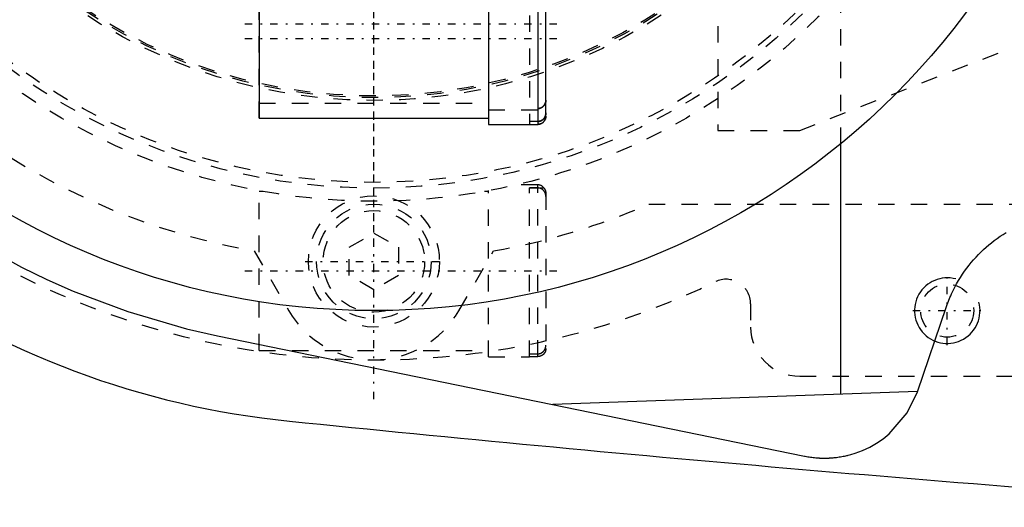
# Model space of a CAD drawing. Extents: x -502 to 139, y -105 to 105.
# Tile 2 of 13: x -472 to -412, y -57 to -27. Entities that reach past the tile are written whole.
import ezdxf

# ---------------------------------------------------------------- set-up
doc = ezdxf.new("R2010")
doc.units = 0
doc.linetypes.add('CENTER', pattern=[1.5, 0.45, -0.5, 0.05, -0.5])
doc.linetypes.add('DASHED', pattern=[2, 1, -1])
for name, color, linetype in [('AM_0', 7, 'CONTINUOUS'), ('AM_10', 7, 'CONTINUOUS'), ('AM_3', 7, 'DASHED'), ('AM_7', 7, 'CENTER')]:
    doc.layers.add(name, color=color, linetype=linetype)

msp = doc.modelspace()

# ---------------------------------------------------------------- linework, layer by layer
at = {"layer": 'AM_0', "color": 7, "linetype": 'CONTINUOUS'}
for p, q in [((-440, -23.165), (-440, -33.635)), ((-439.5, -33.133), (-439.5, -23.667)), ((-457, -24.156), (-457, -33.25)), ((-443, -24.156), (-443, -33.65)), ((-457, -33.25), (-443, -33.25)), ((-443, -33.65), (-440.5, -33.65)), ((-440.5, -33.635), (-440, -33.635)), ((-440.5, -33.65), (-440.5, -33.635)), ((-421.5, -50.068), (-421.5, -34.825)), ((-416.824, -49.946), (-415.041, -44.743)), ((-459.538, -46.532), (-423.705, -53.878)), ((-416.817, -49.925), (-439.073, -50.728))]:
    msp.add_line(p, q, dxfattribs=at)
for points in [[(-497, -6.874, 0), (-496.782, -8.227, 0), (-496.216, -10.971, 0), (-495.468, -13.744, 0), (-495.025, -15.134, 0), (-494.533, -16.524, 0), (-493.406, -19.291, 0), (-492.084, -22.027, 0), (-490.565, -24.714, 0), (-488.847, -27.334, 0), (-486.933, -29.869, 0), (-485.903, -31.1, 0), (-484.824, -32.304, 0), (-482.523, -34.619, 0), (-480.036, -36.798, 0), (-477.367, -38.824, 0), (-474.525, -40.679, 0), (-471.518, -42.347, 0), (-469.955, -43.105, 0), (-468.355, -43.81, 0), (-465.02, -45.063, 0), (-461.427, -46.105, 0), (-459.538, -46.532, 0)], [(-440, -33.635, 0), (-439.997, -33.635, 0), (-439.99, -33.635, 0), (-439.983, -33.634, 0), (-439.979, -33.634, 0), (-439.975, -33.634, 0), (-439.968, -33.634, 0), (-439.961, -33.633, 0), (-439.954, -33.633, 0), (-439.946, -33.632, 0), (-439.939, -33.631, 0), (-439.935, -33.631, 0), (-439.932, -33.63, 0), (-439.924, -33.629, 0), (-439.917, -33.628, 0), (-439.91, -33.626, 0), (-439.902, -33.625, 0), (-439.895, -33.624, 0), (-439.891, -33.623, 0), (-439.888, -33.622, 0), (-439.88, -33.62, 0), (-439.873, -33.618, 0), (-439.87, -33.617, 0), (-439.866, -33.616, 0), (-439.859, -33.614, 0), (-439.852, -33.612, 0), (-439.848, -33.611, 0), (-439.845, -33.61, 0), (-439.838, -33.608, 0), (-439.831, -33.605, 0), (-439.825, -33.603, 0), (-439.818, -33.6, 0), (-439.812, -33.598, 0), (-439.808, -33.596, 0), (-439.805, -33.595, 0), (-439.799, -33.592, 0), (-439.792, -33.589, 0), (-439.786, -33.586, 0), (-439.779, -33.583, 0), (-439.773, -33.58, 0), (-439.77, -33.578, 0), (-439.767, -33.577, 0), (-439.76, -33.573, 0), (-439.754, -33.57, 0), (-439.747, -33.566, 0), (-439.741, -33.562, 0), (-439.734, -33.558, 0), (-439.731, -33.556, 0), (-439.728, -33.554, 0), (-439.722, -33.55, 0), (-439.716, -33.546, 0), (-439.71, -33.541, 0), (-439.704, -33.537, 0), (-439.698, -33.533, 0), (-439.695, -33.53, 0), (-439.692, -33.528, 0), (-439.686, -33.523, 0), (-439.68, -33.519, 0), (-439.675, -33.514, 0), (-439.669, -33.509, 0), (-439.664, -33.505, 0), (-439.661, -33.502, 0), (-439.659, -33.5, 0), (-439.654, -33.495, 0), (-439.649, -33.49, 0), (-439.646, -33.488, 0), (-439.644, -33.485, 0), (-439.639, -33.48, 0), (-439.634, -33.475, 0), (-439.632, -33.472, 0), (-439.629, -33.47, 0), (-439.624, -33.464, 0), (-439.62, -33.459, 0), (-439.615, -33.453, 0), (-439.61, -33.448, 0), (-439.606, -33.442, 0), (-439.604, -33.439, 0), (-439.601, -33.436, 0), (-439.597, -33.43, 0), (-439.593, -33.424, 0), (-439.588, -33.418, 0), (-439.584, -33.412, 0), (-439.58, -33.405, 0), (-439.578, -33.402, 0), (-439.576, -33.399, 0), (-439.572, -33.393, 0), (-439.568, -33.386, 0), (-439.565, -33.38, 0), (-439.561, -33.373, 0), (-439.558, -33.367, 0), (-439.556, -33.364, 0), (-439.554, -33.36, 0), (-439.551, -33.354, 0), (-439.548, -33.347, 0), (-439.545, -33.341, 0), (-439.542, -33.334, 0), (-439.539, -33.328, 0), (-439.538, -33.325, 0), (-439.537, -33.322, 0), (-439.534, -33.315, 0), (-439.532, -33.309, 0), (-439.529, -33.302, 0), (-439.527, -33.295, 0), (-439.524, -33.288, 0), (-439.523, -33.285, 0), (-439.522, -33.281, 0), (-439.52, -33.274, 0), (-439.518, -33.267, 0), (-439.517, -33.264, 0), (-439.516, -33.26, 0), (-439.514, -33.253, 0), (-439.513, -33.245, 0), (-439.512, -33.242, 0), (-439.511, -33.238, 0), (-439.51, -33.231, 0), (-439.508, -33.223, 0), (-439.507, -33.216, 0), (-439.506, -33.209, 0), (-439.505, -33.201, 0), (-439.504, -33.198, 0), (-439.504, -33.194, 0), (-439.503, -33.187, 0), (-439.502, -33.179, 0), (-439.502, -33.172, 0), (-439.501, -33.165, 0), (-439.501, -33.158, 0), (-439.5, -33.154, 0), (-439.5, -33.151, 0), (-439.5, -33.144, 0), (-439.5, -33.137, 0), (-439.5, -33.133, 0)], [(-415.041, -44.743, 0), (-415.002, -44.633, 0), (-414.92, -44.414, 0), (-414.832, -44.198, 0), (-414.786, -44.091, 0), (-414.739, -43.984, 0), (-414.64, -43.774, 0), (-414.535, -43.567, 0), (-414.426, -43.364, 0), (-414.311, -43.164, 0), (-414.191, -42.969, 0), (-414.13, -42.872, 0), (-414.067, -42.777, 0), (-413.939, -42.591, 0), (-413.807, -42.409, 0), (-413.67, -42.232, 0), (-413.531, -42.059, 0), (-413.388, -41.893, 0), (-413.316, -41.811, 0), (-413.242, -41.731, 0), (-413.094, -41.575, 0), (-412.944, -41.424, 0), (-412.867, -41.35, 0), (-412.789, -41.277, 0), (-412.63, -41.132, 0), (-412.467, -40.991, 0), (-412.384, -40.922, 0), (-412.299, -40.854, 0), (-412.128, -40.721, 0), (-411.952, -40.592, 0), (-411.773, -40.467, 0), (-411.591, -40.346, 0), (-411.404, -40.23, 0)], [(-423.705, -53.878, 0), (-423.666, -53.886, 0), (-423.587, -53.901, 0), (-423.508, -53.915, 0), (-423.468, -53.921, 0), (-423.429, -53.928, 0), (-423.35, -53.94, 0), (-423.27, -53.95, 0), (-423.191, -53.96, 0), (-423.111, -53.969, 0), (-423.031, -53.976, 0), (-422.991, -53.98, 0), (-422.985, -53.98, 0), (-422.971, -53.981, 0), (-422.958, -53.983, 0), (-422.951, -53.983, 0), (-422.945, -53.984, 0), (-422.931, -53.984, 0), (-422.918, -53.985, 0), (-422.905, -53.986, 0), (-422.891, -53.987, 0), (-422.878, -53.988, 0), (-422.871, -53.989, 0), (-422.865, -53.989, 0), (-422.851, -53.99, 0), (-422.838, -53.99, 0), (-422.825, -53.991, 0), (-422.811, -53.992, 0), (-422.798, -53.993, 0), (-422.791, -53.993, 0), (-422.785, -53.993, 0), (-422.771, -53.994, 0), (-422.758, -53.994, 0), (-422.745, -53.995, 0), (-422.731, -53.996, 0), (-422.718, -53.996, 0), (-422.711, -53.996, 0), (-422.705, -53.997, 0), (-422.691, -53.997, 0), (-422.678, -53.997, 0), (-422.664, -53.998, 0), (-422.651, -53.998, 0), (-422.638, -53.998, 0), (-422.631, -53.999, 0), (-422.624, -53.999, 0), (-422.611, -53.999, 0), (-422.598, -53.999, 0), (-422.584, -53.999, 0), (-422.571, -54, 0), (-422.558, -54, 0), (-422.551, -54, 0), (-422.544, -54, 0), (-422.531, -54, 0), (-422.518, -54, 0), (-422.511, -54, 0), (-422.504, -54, 0), (-422.491, -54, 0), (-422.477, -54, 0), (-422.471, -54, 0), (-422.464, -54, 0), (-422.451, -54, 0), (-422.437, -54, 0), (-422.424, -54, 0), (-422.411, -53.999, 0), (-422.397, -53.999, 0), (-422.391, -53.999, 0), (-422.384, -53.999, 0), (-422.371, -53.999, 0), (-422.357, -53.998, 0), (-422.344, -53.998, 0), (-422.331, -53.998, 0), (-422.317, -53.997, 0), (-422.311, -53.997, 0), (-422.304, -53.997, 0), (-422.291, -53.996, 0), (-422.277, -53.996, 0), (-422.27, -53.996, 0), (-422.264, -53.995, 0), (-422.25, -53.995, 0), (-422.237, -53.994, 0), (-422.23, -53.994, 0), (-422.224, -53.994, 0), (-422.21, -53.993, 0), (-422.197, -53.992, 0), (-422.184, -53.992, 0), (-422.17, -53.991, 0), (-422.157, -53.99, 0), (-422.15, -53.99, 0), (-422.144, -53.989, 0), (-422.13, -53.989, 0), (-422.117, -53.988, 0), (-422.104, -53.987, 0), (-422.09, -53.986, 0), (-422.077, -53.985, 0), (-422.07, -53.985, 0), (-422.064, -53.984, 0), (-422.05, -53.983, 0), (-422.037, -53.982, 0), (-422.03, -53.982, 0), (-422.024, -53.981, 0), (-422.01, -53.98, 0), (-421.997, -53.979, 0), (-421.991, -53.978, 0), (-421.984, -53.978, 0), (-421.971, -53.977, 0), (-421.957, -53.975, 0), (-421.911, -53.971, 0), (-421.831, -53.963, 0), (-421.751, -53.953, 0), (-421.672, -53.943, 0), (-421.593, -53.931, 0), (-421.553, -53.925, 0), (-421.514, -53.918, 0), (-421.435, -53.905, 0), (-421.356, -53.89, 0), (-421.277, -53.874, 0), (-421.199, -53.857, 0), (-421.121, -53.839, 0), (-421.082, -53.83, 0), (-421.043, -53.82, 0), (-420.965, -53.8, 0), (-420.888, -53.779, 0), (-420.62, -53.698, 0), (-420.169, -53.529, 0), (-419.734, -53.325, 0), (-419.523, -53.209, 0), (-419.317, -53.086, 0), (-418.92, -52.815, 0), (-418.546, -52.513, 0), (-417.451, -51.242, 0), (-416.824, -49.946, 0)]]:
    msp.add_polyline3d(points, dxfattribs=at)
msp.add_circle((-450, 0), 45, dxfattribs=at)
for centre, radius, start, end in [((-450, 0), 52, 205.33168, 264.3162), ((-252.416, 1937.954), 2000, 264.182111, 265.929074)]:
    msp.add_arc(centre, radius, start, end, dxfattribs=at)
at = {"layer": 'AM_10', "color": 7, "linetype": 'CONTINUOUS'}
msp.add_arc((-415, -45), 2, 75, 15, dxfattribs=at)
at = {"layer": 'AM_3', "color": 6, "linetype": 'DASHED'}
for p, q in [((-421.5, -34.825), (-421.5, 34.825)), ((-424, -34), (-372.559, -13.979)), ((-440.5, -23), (-440.5, -33.635)), ((-457, -33.25), (-457, -24.156)), ((-429, -25.65), (-429, -34)), ((-457, -32.35), (-443, -32.35)), ((-443, -32.75), (-440, -32.75)), ((-440, -33.46), (-440.5, -33.46)), ((-429, -34), (-424, -34)), ((-456.755, -37.725), (-457, -37.725)), ((-457, -47.425), (-457, -37.725)), ((-443, -37.725), (-443.245, -37.725)), ((-443, -47.825), (-443, -37.68)), ((-440, -37.325), (-441.302, -37.325)), ((-440.5, -37.5), (-439.62, -37.5)), ((-440.5, -47.825), (-440.5, -37.5)), ((-440, -37.515), (-440.5, -37.515)), ((-440, -47.81), (-440, -37.325)), ((-439.5, -37.842), (-439.5, -47.308)), ((-433.215, -38.5), (-350.341, -38.5)), ((-451.5, -41.134), (-450, -40.268)), ((-450, -40.268), (-448.5, -41.134)), ((-457.3, -41.361), (-455.194, -45.003)), ((-451.5, -42.866), (-451.5, -41.134)), ((-448.5, -41.134), (-448.5, -42.866)), ((-444.806, -45.003), (-442.7, -41.361)), ((-450, -43.732), (-451.5, -42.866)), ((-448.5, -42.866), (-450, -43.732)), ((-427, -44.587), (-427, -46)), ((-457, -47.425), (-443, -47.425)), ((-443, -47.825), (-440.5, -47.825)), ((-440.5, -47.635), (-440, -47.635)), ((-440, -47.81), (-440.5, -47.81)), ((-424, -49), (-325, -49))]:
    msp.add_line(p, q, dxfattribs=at)
for points in [[(-439.5, -32.164, 0), (-439.5, -32.167, 0), (-439.5, -32.174, 0), (-439.5, -32.182, 0), (-439.5, -32.185, 0), (-439.501, -32.189, 0), (-439.501, -32.196, 0), (-439.501, -32.203, 0), (-439.502, -32.21, 0), (-439.503, -32.218, 0), (-439.504, -32.225, 0), (-439.504, -32.229, 0), (-439.505, -32.233, 0), (-439.506, -32.24, 0), (-439.507, -32.247, 0), (-439.508, -32.255, 0), (-439.509, -32.262, 0), (-439.511, -32.27, 0), (-439.512, -32.273, 0), (-439.513, -32.277, 0), (-439.514, -32.284, 0), (-439.516, -32.292, 0), (-439.517, -32.295, 0), (-439.518, -32.299, 0), (-439.52, -32.306, 0), (-439.522, -32.313, 0), (-439.523, -32.317, 0), (-439.524, -32.32, 0), (-439.526, -32.327, 0), (-439.529, -32.334, 0), (-439.531, -32.341, 0), (-439.534, -32.348, 0), (-439.536, -32.354, 0), (-439.538, -32.357, 0), (-439.539, -32.361, 0), (-439.542, -32.367, 0), (-439.544, -32.373, 0), (-439.547, -32.38, 0), (-439.55, -32.386, 0), (-439.554, -32.393, 0), (-439.555, -32.396, 0), (-439.557, -32.4, 0), (-439.56, -32.406, 0), (-439.564, -32.413, 0), (-439.567, -32.419, 0), (-439.571, -32.426, 0), (-439.575, -32.432, 0), (-439.577, -32.435, 0), (-439.579, -32.438, 0), (-439.583, -32.445, 0), (-439.587, -32.451, 0), (-439.591, -32.457, 0), (-439.596, -32.463, 0), (-439.6, -32.469, 0), (-439.602, -32.473, 0), (-439.605, -32.475, 0), (-439.609, -32.481, 0), (-439.614, -32.487, 0), (-439.619, -32.493, 0), (-439.623, -32.498, 0), (-439.628, -32.504, 0), (-439.631, -32.507, 0), (-439.633, -32.509, 0), (-439.638, -32.515, 0), (-439.643, -32.52, 0), (-439.645, -32.522, 0), (-439.647, -32.525, 0), (-439.652, -32.53, 0), (-439.657, -32.534, 0), (-439.66, -32.537, 0), (-439.663, -32.539, 0), (-439.668, -32.544, 0), (-439.673, -32.549, 0), (-439.679, -32.554, 0), (-439.685, -32.559, 0), (-439.69, -32.563, 0), (-439.693, -32.566, 0), (-439.696, -32.568, 0), (-439.702, -32.572, 0), (-439.708, -32.577, 0), (-439.714, -32.581, 0), (-439.721, -32.586, 0), (-439.727, -32.59, 0), (-439.73, -32.592, 0), (-439.733, -32.594, 0), (-439.739, -32.598, 0), (-439.746, -32.602, 0), (-439.752, -32.606, 0), (-439.759, -32.609, 0), (-439.765, -32.613, 0), (-439.769, -32.615, 0), (-439.772, -32.616, 0), (-439.778, -32.62, 0), (-439.785, -32.623, 0), (-439.791, -32.626, 0), (-439.798, -32.629, 0), (-439.804, -32.632, 0), (-439.807, -32.633, 0), (-439.811, -32.634, 0), (-439.817, -32.637, 0), (-439.824, -32.64, 0), (-439.83, -32.642, 0), (-439.837, -32.645, 0), (-439.844, -32.647, 0), (-439.847, -32.648, 0), (-439.851, -32.649, 0), (-439.858, -32.651, 0), (-439.865, -32.653, 0), (-439.869, -32.654, 0), (-439.872, -32.655, 0), (-439.88, -32.657, 0), (-439.887, -32.659, 0), (-439.891, -32.66, 0), (-439.894, -32.661, 0), (-439.902, -32.662, 0), (-439.909, -32.664, 0), (-439.916, -32.665, 0), (-439.924, -32.666, 0), (-439.931, -32.667, 0), (-439.935, -32.668, 0), (-439.939, -32.668, 0), (-439.946, -32.669, 0), (-439.953, -32.67, 0), (-439.961, -32.671, 0), (-439.968, -32.671, 0), (-439.975, -32.672, 0), (-439.979, -32.672, 0), (-439.982, -32.672, 0), (-439.99, -32.672, 0), (-439.997, -32.672, 0), (-440, -32.672, 0)], [(-440, -32.672, 0), (-439.997, -32.672, 0), (-439.99, -32.672, 0), (-439.982, -32.672, 0), (-439.979, -32.672, 0), (-439.975, -32.672, 0), (-439.968, -32.671, 0), (-439.961, -32.671, 0), (-439.953, -32.67, 0), (-439.946, -32.669, 0), (-439.939, -32.668, 0), (-439.935, -32.668, 0), (-439.931, -32.667, 0), (-439.924, -32.666, 0), (-439.916, -32.665, 0), (-439.909, -32.664, 0), (-439.902, -32.662, 0), (-439.894, -32.661, 0), (-439.891, -32.66, 0), (-439.887, -32.659, 0), (-439.88, -32.657, 0), (-439.872, -32.655, 0), (-439.869, -32.654, 0), (-439.865, -32.653, 0), (-439.858, -32.651, 0), (-439.851, -32.649, 0), (-439.847, -32.648, 0), (-439.844, -32.647, 0), (-439.837, -32.645, 0), (-439.83, -32.642, 0), (-439.824, -32.64, 0), (-439.817, -32.637, 0), (-439.811, -32.634, 0), (-439.807, -32.633, 0), (-439.804, -32.632, 0), (-439.798, -32.629, 0), (-439.791, -32.626, 0), (-439.785, -32.623, 0), (-439.778, -32.62, 0), (-439.772, -32.616, 0), (-439.769, -32.615, 0), (-439.765, -32.613, 0), (-439.759, -32.609, 0), (-439.752, -32.606, 0), (-439.746, -32.602, 0), (-439.739, -32.598, 0), (-439.733, -32.594, 0), (-439.73, -32.592, 0), (-439.727, -32.59, 0), (-439.721, -32.586, 0), (-439.714, -32.581, 0), (-439.708, -32.577, 0), (-439.702, -32.572, 0), (-439.696, -32.568, 0), (-439.693, -32.566, 0), (-439.69, -32.563, 0), (-439.685, -32.559, 0), (-439.679, -32.554, 0), (-439.673, -32.549, 0), (-439.668, -32.544, 0), (-439.663, -32.539, 0), (-439.66, -32.537, 0), (-439.657, -32.534, 0), (-439.652, -32.53, 0), (-439.647, -32.525, 0), (-439.645, -32.522, 0), (-439.643, -32.52, 0), (-439.638, -32.515, 0), (-439.633, -32.509, 0), (-439.631, -32.507, 0), (-439.628, -32.504, 0), (-439.623, -32.498, 0), (-439.619, -32.493, 0), (-439.614, -32.487, 0), (-439.609, -32.481, 0), (-439.605, -32.475, 0), (-439.602, -32.473, 0), (-439.6, -32.469, 0), (-439.596, -32.463, 0), (-439.591, -32.457, 0), (-439.587, -32.451, 0), (-439.583, -32.445, 0), (-439.579, -32.438, 0), (-439.577, -32.435, 0), (-439.575, -32.432, 0), (-439.571, -32.426, 0), (-439.567, -32.419, 0), (-439.564, -32.413, 0), (-439.56, -32.406, 0), (-439.557, -32.4, 0), (-439.555, -32.396, 0), (-439.554, -32.393, 0), (-439.55, -32.386, 0), (-439.547, -32.38, 0), (-439.544, -32.373, 0), (-439.542, -32.367, 0), (-439.539, -32.361, 0), (-439.538, -32.357, 0), (-439.536, -32.354, 0), (-439.534, -32.348, 0), (-439.531, -32.341, 0), (-439.529, -32.334, 0), (-439.526, -32.327, 0), (-439.524, -32.32, 0), (-439.523, -32.317, 0), (-439.522, -32.313, 0), (-439.52, -32.306, 0), (-439.518, -32.299, 0), (-439.517, -32.295, 0), (-439.516, -32.292, 0), (-439.514, -32.284, 0), (-439.513, -32.277, 0), (-439.512, -32.273, 0), (-439.511, -32.27, 0), (-439.509, -32.262, 0), (-439.508, -32.255, 0), (-439.507, -32.247, 0), (-439.506, -32.24, 0), (-439.505, -32.233, 0), (-439.504, -32.229, 0), (-439.504, -32.225, 0), (-439.503, -32.218, 0), (-439.502, -32.21, 0), (-439.501, -32.203, 0), (-439.501, -32.196, 0), (-439.501, -32.189, 0), (-439.5, -32.185, 0), (-439.5, -32.182, 0), (-439.5, -32.174, 0), (-439.5, -32.167, 0), (-439.5, -32.164, 0)], [(-440, -33.46, 0), (-439.996, -33.46, 0), (-439.989, -33.46, 0), (-439.982, -33.46, 0), (-439.979, -33.459, 0), (-439.975, -33.459, 0), (-439.968, -33.459, 0), (-439.96, -33.458, 0), (-439.953, -33.458, 0), (-439.945, -33.457, 0), (-439.938, -33.456, 0), (-439.934, -33.455, 0), (-439.93, -33.455, 0), (-439.923, -33.454, 0), (-439.915, -33.452, 0), (-439.908, -33.451, 0), (-439.9, -33.449, 0), (-439.893, -33.448, 0), (-439.889, -33.447, 0), (-439.886, -33.446, 0), (-439.878, -33.444, 0), (-439.871, -33.442, 0), (-439.867, -33.441, 0), (-439.864, -33.44, 0), (-439.856, -33.438, 0), (-439.849, -33.436, 0), (-439.846, -33.435, 0), (-439.842, -33.433, 0), (-439.835, -33.431, 0), (-439.829, -33.428, 0), (-439.822, -33.426, 0), (-439.815, -33.423, 0), (-439.809, -33.42, 0), (-439.806, -33.419, 0), (-439.802, -33.418, 0), (-439.796, -33.415, 0), (-439.789, -33.412, 0), (-439.783, -33.408, 0), (-439.776, -33.405, 0), (-439.769, -33.401, 0), (-439.766, -33.4, 0), (-439.763, -33.398, 0), (-439.756, -33.394, 0), (-439.75, -33.39, 0), (-439.743, -33.386, 0), (-439.737, -33.382, 0), (-439.731, -33.378, 0), (-439.727, -33.376, 0), (-439.724, -33.374, 0), (-439.718, -33.369, 0), (-439.712, -33.365, 0), (-439.706, -33.36, 0), (-439.7, -33.356, 0), (-439.694, -33.351, 0), (-439.691, -33.349, 0), (-439.688, -33.346, 0), (-439.682, -33.341, 0), (-439.677, -33.337, 0), (-439.671, -33.332, 0), (-439.666, -33.327, 0), (-439.66, -33.322, 0), (-439.658, -33.319, 0), (-439.655, -33.317, 0), (-439.65, -33.312, 0), (-439.645, -33.307, 0), (-439.643, -33.304, 0), (-439.641, -33.302, 0), (-439.636, -33.296, 0), (-439.631, -33.291, 0), (-439.628, -33.288, 0), (-439.626, -33.285, 0), (-439.621, -33.28, 0), (-439.617, -33.274, 0), (-439.612, -33.268, 0), (-439.607, -33.262, 0), (-439.603, -33.256, 0), (-439.601, -33.253, 0), (-439.598, -33.25, 0), (-439.594, -33.243, 0), (-439.59, -33.237, 0), (-439.585, -33.231, 0), (-439.581, -33.224, 0), (-439.577, -33.218, 0), (-439.575, -33.215, 0), (-439.573, -33.211, 0), (-439.57, -33.205, 0), (-439.566, -33.198, 0), (-439.562, -33.192, 0), (-439.559, -33.185, 0), (-439.556, -33.178, 0), (-439.554, -33.175, 0), (-439.552, -33.172, 0), (-439.549, -33.165, 0), (-439.546, -33.158, 0), (-439.543, -33.152, 0), (-439.541, -33.145, 0), (-439.538, -33.139, 0), (-439.537, -33.135, 0), (-439.535, -33.132, 0), (-439.533, -33.125, 0), (-439.53, -33.119, 0), (-439.528, -33.112, 0), (-439.526, -33.105, 0), (-439.524, -33.098, 0), (-439.522, -33.094, 0), (-439.521, -33.09, 0), (-439.519, -33.083, 0), (-439.517, -33.076, 0), (-439.516, -33.072, 0), (-439.516, -33.068, 0), (-439.514, -33.061, 0), (-439.512, -33.054, 0), (-439.511, -33.05, 0), (-439.511, -33.046, 0), (-439.509, -33.039, 0), (-439.508, -33.031, 0), (-439.507, -33.024, 0), (-439.505, -33.016, 0), (-439.504, -33.009, 0), (-439.504, -33.005, 0), (-439.504, -33.001, 0), (-439.503, -32.994, 0), (-439.502, -32.986, 0), (-439.501, -32.979, 0), (-439.501, -32.971, 0), (-439.501, -32.964, 0), (-439.5, -32.96, 0), (-439.5, -32.957, 0), (-439.5, -32.95, 0), (-439.5, -32.943, 0), (-439.5, -32.939, 0)], [(-439.5, -32.942, 0), (-439.5, -32.945, 0), (-439.5, -32.952, 0), (-439.5, -32.96, 0), (-439.501, -32.963, 0), (-439.501, -32.967, 0), (-439.501, -32.974, 0), (-439.502, -32.981, 0), (-439.502, -32.989, 0), (-439.503, -32.996, 0), (-439.504, -33.004, 0), (-439.504, -33.008, 0), (-439.505, -33.011, 0), (-439.506, -33.019, 0), (-439.507, -33.026, 0), (-439.508, -33.034, 0), (-439.51, -33.041, 0), (-439.511, -33.049, 0), (-439.512, -33.052, 0), (-439.513, -33.056, 0), (-439.514, -33.064, 0), (-439.516, -33.071, 0), (-439.517, -33.075, 0), (-439.518, -33.078, 0), (-439.52, -33.085, 0), (-439.522, -33.093, 0), (-439.523, -33.096, 0), (-439.524, -33.1, 0), (-439.527, -33.107, 0), (-439.529, -33.114, 0), (-439.531, -33.121, 0), (-439.534, -33.127, 0), (-439.536, -33.134, 0), (-439.537, -33.137, 0), (-439.539, -33.141, 0), (-439.541, -33.147, 0), (-439.544, -33.154, 0), (-439.547, -33.16, 0), (-439.55, -33.167, 0), (-439.553, -33.173, 0), (-439.555, -33.177, 0), (-439.556, -33.18, 0), (-439.56, -33.187, 0), (-439.563, -33.193, 0), (-439.567, -33.2, 0), (-439.571, -33.206, 0), (-439.574, -33.213, 0), (-439.576, -33.216, 0), (-439.578, -33.22, 0), (-439.582, -33.226, 0), (-439.586, -33.232, 0), (-439.591, -33.239, 0), (-439.595, -33.245, 0), (-439.599, -33.251, 0), (-439.602, -33.254, 0), (-439.604, -33.257, 0), (-439.608, -33.263, 0), (-439.613, -33.269, 0), (-439.618, -33.275, 0), (-439.622, -33.281, 0), (-439.627, -33.286, 0), (-439.629, -33.289, 0), (-439.632, -33.292, 0), (-439.637, -33.297, 0), (-439.642, -33.303, 0), (-439.644, -33.305, 0), (-439.646, -33.308, 0), (-439.651, -33.313, 0), (-439.656, -33.318, 0), (-439.659, -33.32, 0), (-439.661, -33.323, 0), (-439.667, -33.328, 0), (-439.672, -33.333, 0), (-439.678, -33.337, 0), (-439.683, -33.342, 0), (-439.689, -33.347, 0), (-439.692, -33.349, 0), (-439.695, -33.352, 0), (-439.701, -33.357, 0), (-439.707, -33.361, 0), (-439.713, -33.366, 0), (-439.719, -33.37, 0), (-439.725, -33.374, 0), (-439.728, -33.377, 0), (-439.731, -33.379, 0), (-439.738, -33.383, 0), (-439.744, -33.387, 0), (-439.751, -33.391, 0), (-439.757, -33.395, 0), (-439.764, -33.398, 0), (-439.767, -33.4, 0), (-439.77, -33.402, 0), (-439.777, -33.405, 0), (-439.783, -33.409, 0), (-439.79, -33.412, 0), (-439.796, -33.415, 0), (-439.803, -33.418, 0), (-439.806, -33.419, 0), (-439.809, -33.421, 0), (-439.816, -33.423, 0), (-439.822, -33.426, 0), (-439.829, -33.429, 0), (-439.836, -33.431, 0), (-439.843, -33.434, 0), (-439.846, -33.435, 0), (-439.85, -33.436, 0), (-439.857, -33.438, 0), (-439.864, -33.44, 0), (-439.868, -33.441, 0), (-439.871, -33.442, 0), (-439.879, -33.444, 0), (-439.886, -33.446, 0), (-439.89, -33.447, 0), (-439.893, -33.448, 0), (-439.901, -33.45, 0), (-439.908, -33.451, 0), (-439.916, -33.452, 0), (-439.923, -33.454, 0), (-439.931, -33.455, 0), (-439.934, -33.455, 0), (-439.938, -33.456, 0), (-439.946, -33.457, 0), (-439.953, -33.458, 0), (-439.96, -33.458, 0), (-439.968, -33.459, 0), (-439.975, -33.459, 0), (-439.979, -33.459, 0), (-439.982, -33.46, 0), (-439.989, -33.46, 0), (-439.996, -33.46, 0), (-440, -33.46, 0)], [(-439.964, -33.633, 0), (-439.97, -33.634, 0), (-439.982, -33.634, 0), (-439.994, -33.635, 0), (-440, -33.635, 0)], [(-439.842, -33.609, 0), (-439.845, -33.61, 0), (-439.852, -33.612, 0), (-439.858, -33.614, 0), (-439.862, -33.615, 0), (-439.865, -33.616, 0), (-439.872, -33.618, 0), (-439.878, -33.62, 0), (-439.885, -33.621, 0), (-439.892, -33.623, 0), (-439.899, -33.624, 0), (-439.902, -33.625, 0), (-439.906, -33.626, 0), (-439.913, -33.627, 0), (-439.92, -33.628, 0), (-439.926, -33.629, 0), (-439.933, -33.63, 0), (-439.94, -33.631, 0), (-439.944, -33.632, 0), (-439.947, -33.632, 0), (-439.954, -33.633, 0), (-439.961, -33.633, 0), (-439.964, -33.633, 0)], [(-439.819, -33.601, 0), (-439.823, -33.602, 0), (-439.83, -33.605, 0), (-439.838, -33.608, 0), (-439.842, -33.609, 0)], [(-439.5, -33.133, 0), (-439.5, -33.149, 0), (-439.502, -33.182, 0), (-439.507, -33.216, 0), (-439.51, -33.233, 0), (-439.514, -33.25, 0), (-439.523, -33.282, 0), (-439.533, -33.314, 0), (-439.546, -33.343, 0), (-439.561, -33.373, 0), (-439.578, -33.402, 0), (-439.588, -33.417, 0), (-439.597, -33.431, 0), (-439.618, -33.457, 0), (-439.64, -33.482, 0), (-439.663, -33.504, 0), (-439.689, -33.526, 0), (-439.716, -33.546, 0), (-439.731, -33.556, 0), (-439.745, -33.565, 0), (-439.775, -33.581, 0), (-439.804, -33.595, 0), (-439.819, -33.601, 0)], [(-439.5, -38.036, 0), (-439.5, -38.032, 0), (-439.5, -38.025, 0), (-439.5, -38.018, 0), (-439.5, -38.015, 0), (-439.501, -38.011, 0), (-439.501, -38.004, 0), (-439.501, -37.996, 0), (-439.502, -37.989, 0), (-439.503, -37.981, 0), (-439.504, -37.974, 0), (-439.504, -37.97, 0), (-439.504, -37.966, 0), (-439.505, -37.959, 0), (-439.507, -37.951, 0), (-439.508, -37.944, 0), (-439.509, -37.936, 0), (-439.511, -37.929, 0), (-439.511, -37.925, 0), (-439.512, -37.921, 0), (-439.514, -37.914, 0), (-439.516, -37.907, 0), (-439.516, -37.903, 0), (-439.517, -37.899, 0), (-439.519, -37.892, 0), (-439.521, -37.885, 0), (-439.522, -37.881, 0), (-439.524, -37.877, 0), (-439.526, -37.87, 0), (-439.528, -37.863, 0), (-439.53, -37.856, 0), (-439.533, -37.85, 0), (-439.535, -37.843, 0), (-439.537, -37.84, 0), (-439.538, -37.836, 0), (-439.541, -37.83, 0), (-439.543, -37.823, 0), (-439.546, -37.817, 0), (-439.549, -37.81, 0), (-439.552, -37.803, 0), (-439.554, -37.8, 0), (-439.556, -37.797, 0), (-439.559, -37.79, 0), (-439.562, -37.783, 0), (-439.566, -37.777, 0), (-439.57, -37.77, 0), (-439.573, -37.764, 0), (-439.575, -37.76, 0), (-439.577, -37.757, 0), (-439.581, -37.751, 0), (-439.585, -37.744, 0), (-439.59, -37.738, 0), (-439.594, -37.732, 0), (-439.598, -37.725, 0), (-439.601, -37.722, 0), (-439.603, -37.719, 0), (-439.607, -37.713, 0), (-439.612, -37.707, 0), (-439.617, -37.701, 0), (-439.621, -37.695, 0), (-439.626, -37.69, 0), (-439.628, -37.687, 0), (-439.631, -37.684, 0), (-439.636, -37.679, 0), (-439.641, -37.673, 0), (-439.643, -37.671, 0), (-439.645, -37.668, 0), (-439.65, -37.663, 0), (-439.655, -37.658, 0), (-439.658, -37.656, 0), (-439.66, -37.653, 0), (-439.666, -37.648, 0), (-439.671, -37.643, 0), (-439.677, -37.638, 0), (-439.682, -37.634, 0), (-439.688, -37.629, 0), (-439.691, -37.626, 0), (-439.694, -37.624, 0), (-439.7, -37.619, 0), (-439.706, -37.615, 0), (-439.712, -37.61, 0), (-439.718, -37.606, 0), (-439.724, -37.601, 0), (-439.727, -37.599, 0), (-439.731, -37.597, 0), (-439.737, -37.593, 0), (-439.743, -37.589, 0), (-439.75, -37.585, 0), (-439.756, -37.581, 0), (-439.763, -37.577, 0), (-439.766, -37.575, 0), (-439.769, -37.574, 0), (-439.776, -37.57, 0), (-439.783, -37.567, 0), (-439.789, -37.563, 0), (-439.796, -37.56, 0), (-439.802, -37.557, 0), (-439.806, -37.556, 0), (-439.809, -37.555, 0), (-439.815, -37.552, 0), (-439.822, -37.549, 0), (-439.829, -37.547, 0), (-439.835, -37.544, 0), (-439.842, -37.542, 0), (-439.846, -37.54, 0), (-439.849, -37.539, 0), (-439.856, -37.537, 0), (-439.864, -37.535, 0), (-439.867, -37.534, 0), (-439.871, -37.533, 0), (-439.878, -37.531, 0), (-439.886, -37.529, 0), (-439.889, -37.528, 0), (-439.893, -37.527, 0), (-439.9, -37.526, 0), (-439.908, -37.524, 0), (-439.915, -37.523, 0), (-439.923, -37.521, 0), (-439.93, -37.52, 0), (-439.934, -37.52, 0), (-439.938, -37.519, 0), (-439.945, -37.518, 0), (-439.953, -37.517, 0), (-439.96, -37.517, 0), (-439.968, -37.516, 0), (-439.975, -37.516, 0), (-439.979, -37.516, 0), (-439.982, -37.515, 0), (-439.989, -37.515, 0), (-439.996, -37.515, 0), (-440, -37.515, 0)], [(-439.634, -37.5, 0), (-439.627, -37.508, 0), (-439.614, -37.523, 0), (-439.601, -37.54, 0), (-439.594, -37.549, 0), (-439.588, -37.557, 0), (-439.576, -37.575, 0), (-439.566, -37.594, 0), (-439.556, -37.612, 0), (-439.546, -37.631, 0), (-439.538, -37.649, 0), (-439.535, -37.658, 0), (-439.531, -37.668, 0), (-439.524, -37.687, 0), (-439.518, -37.707, 0), (-439.513, -37.728, 0), (-439.509, -37.749, 0), (-439.505, -37.77, 0), (-439.504, -37.78, 0), (-439.503, -37.791, 0), (-439.501, -37.812, 0), (-439.5, -37.832, 0), (-439.5, -37.842, 0)], [(-440, -47.635, 0), (-439.996, -47.635, 0), (-439.989, -47.635, 0), (-439.982, -47.635, 0), (-439.979, -47.634, 0), (-439.975, -47.634, 0), (-439.968, -47.634, 0), (-439.96, -47.633, 0), (-439.953, -47.633, 0), (-439.945, -47.632, 0), (-439.938, -47.631, 0), (-439.934, -47.63, 0), (-439.93, -47.63, 0), (-439.923, -47.629, 0), (-439.915, -47.627, 0), (-439.908, -47.626, 0), (-439.9, -47.624, 0), (-439.893, -47.623, 0), (-439.889, -47.622, 0), (-439.886, -47.621, 0), (-439.878, -47.619, 0), (-439.871, -47.617, 0), (-439.867, -47.616, 0), (-439.864, -47.615, 0), (-439.856, -47.613, 0), (-439.849, -47.611, 0), (-439.846, -47.61, 0), (-439.842, -47.608, 0), (-439.835, -47.606, 0), (-439.829, -47.603, 0), (-439.822, -47.601, 0), (-439.815, -47.598, 0), (-439.809, -47.595, 0), (-439.806, -47.594, 0), (-439.802, -47.593, 0), (-439.796, -47.59, 0), (-439.789, -47.587, 0), (-439.783, -47.583, 0), (-439.776, -47.58, 0), (-439.769, -47.576, 0), (-439.766, -47.575, 0), (-439.763, -47.573, 0), (-439.756, -47.569, 0), (-439.75, -47.565, 0), (-439.743, -47.561, 0), (-439.737, -47.557, 0), (-439.731, -47.553, 0), (-439.727, -47.551, 0), (-439.724, -47.549, 0), (-439.718, -47.544, 0), (-439.712, -47.54, 0), (-439.706, -47.535, 0), (-439.7, -47.531, 0), (-439.694, -47.526, 0), (-439.691, -47.524, 0), (-439.688, -47.521, 0), (-439.682, -47.516, 0), (-439.677, -47.512, 0), (-439.671, -47.507, 0), (-439.666, -47.502, 0), (-439.66, -47.497, 0), (-439.658, -47.494, 0), (-439.655, -47.492, 0), (-439.65, -47.487, 0), (-439.645, -47.482, 0), (-439.643, -47.479, 0), (-439.641, -47.477, 0), (-439.636, -47.471, 0), (-439.631, -47.466, 0), (-439.628, -47.463, 0), (-439.626, -47.46, 0), (-439.621, -47.455, 0), (-439.617, -47.449, 0), (-439.612, -47.443, 0), (-439.607, -47.437, 0), (-439.603, -47.431, 0), (-439.601, -47.428, 0), (-439.598, -47.425, 0), (-439.594, -47.418, 0), (-439.59, -47.412, 0), (-439.585, -47.406, 0), (-439.581, -47.399, 0), (-439.577, -47.393, 0), (-439.575, -47.39, 0), (-439.573, -47.386, 0), (-439.57, -47.38, 0), (-439.566, -47.373, 0), (-439.562, -47.367, 0), (-439.559, -47.36, 0), (-439.556, -47.353, 0), (-439.554, -47.35, 0), (-439.552, -47.347, 0), (-439.549, -47.34, 0), (-439.546, -47.333, 0), (-439.543, -47.327, 0), (-439.541, -47.32, 0), (-439.538, -47.314, 0), (-439.537, -47.31, 0), (-439.535, -47.307, 0), (-439.533, -47.3, 0), (-439.53, -47.294, 0), (-439.528, -47.287, 0), (-439.526, -47.28, 0), (-439.524, -47.273, 0), (-439.522, -47.269, 0), (-439.521, -47.265, 0), (-439.519, -47.258, 0), (-439.517, -47.251, 0), (-439.516, -47.247, 0), (-439.516, -47.243, 0), (-439.514, -47.236, 0), (-439.512, -47.229, 0), (-439.511, -47.225, 0), (-439.511, -47.221, 0), (-439.509, -47.214, 0), (-439.508, -47.206, 0), (-439.507, -47.199, 0), (-439.505, -47.191, 0), (-439.504, -47.184, 0), (-439.504, -47.18, 0), (-439.504, -47.176, 0), (-439.503, -47.169, 0), (-439.502, -47.161, 0), (-439.501, -47.154, 0), (-439.501, -47.146, 0), (-439.501, -47.139, 0), (-439.5, -47.135, 0), (-439.5, -47.132, 0), (-439.5, -47.125, 0), (-439.5, -47.118, 0), (-439.5, -47.114, 0)], [(-439.5, -47.308, 0), (-439.5, -47.312, 0), (-439.5, -47.319, 0), (-439.5, -47.326, 0), (-439.5, -47.329, 0), (-439.501, -47.333, 0), (-439.501, -47.34, 0), (-439.502, -47.347, 0), (-439.502, -47.354, 0), (-439.503, -47.362, 0), (-439.504, -47.369, 0), (-439.504, -47.373, 0), (-439.505, -47.376, 0), (-439.506, -47.384, 0), (-439.507, -47.391, 0), (-439.508, -47.398, 0), (-439.51, -47.406, 0), (-439.511, -47.413, 0), (-439.512, -47.417, 0), (-439.513, -47.42, 0), (-439.514, -47.428, 0), (-439.516, -47.435, 0), (-439.517, -47.439, 0), (-439.518, -47.442, 0), (-439.52, -47.449, 0), (-439.522, -47.456, 0), (-439.523, -47.46, 0), (-439.524, -47.463, 0), (-439.527, -47.47, 0), (-439.529, -47.477, 0), (-439.532, -47.484, 0), (-439.534, -47.49, 0), (-439.537, -47.497, 0), (-439.538, -47.5, 0), (-439.539, -47.503, 0), (-439.542, -47.509, 0), (-439.545, -47.516, 0), (-439.548, -47.522, 0), (-439.551, -47.529, 0), (-439.554, -47.535, 0), (-439.556, -47.539, 0), (-439.558, -47.542, 0), (-439.561, -47.548, 0), (-439.565, -47.555, 0), (-439.568, -47.561, 0), (-439.572, -47.568, 0), (-439.576, -47.574, 0), (-439.578, -47.577, 0), (-439.58, -47.58, 0), (-439.584, -47.587, 0), (-439.588, -47.593, 0), (-439.593, -47.599, 0), (-439.597, -47.605, 0), (-439.601, -47.611, 0), (-439.604, -47.614, 0), (-439.606, -47.617, 0), (-439.61, -47.623, 0), (-439.615, -47.628, 0), (-439.62, -47.634, 0), (-439.624, -47.639, 0), (-439.629, -47.645, 0), (-439.632, -47.647, 0), (-439.634, -47.65, 0), (-439.639, -47.655, 0), (-439.644, -47.66, 0), (-439.646, -47.663, 0), (-439.649, -47.665, 0), (-439.654, -47.67, 0), (-439.659, -47.675, 0), (-439.661, -47.677, 0), (-439.664, -47.68, 0), (-439.669, -47.684, 0), (-439.675, -47.689, 0), (-439.68, -47.694, 0), (-439.686, -47.698, 0), (-439.692, -47.703, 0), (-439.695, -47.705, 0), (-439.698, -47.708, 0), (-439.704, -47.712, 0), (-439.71, -47.716, 0), (-439.716, -47.721, 0), (-439.722, -47.725, 0), (-439.728, -47.729, 0), (-439.731, -47.731, 0), (-439.734, -47.733, 0), (-439.741, -47.737, 0), (-439.747, -47.741, 0), (-439.754, -47.745, 0), (-439.76, -47.748, 0), (-439.767, -47.752, 0), (-439.77, -47.753, 0), (-439.773, -47.755, 0), (-439.779, -47.758, 0), (-439.786, -47.761, 0), (-439.792, -47.764, 0), (-439.799, -47.767, 0), (-439.805, -47.77, 0), (-439.808, -47.771, 0), (-439.812, -47.773, 0), (-439.818, -47.775, 0), (-439.825, -47.778, 0), (-439.831, -47.78, 0), (-439.838, -47.783, 0), (-439.845, -47.785, 0), (-439.848, -47.786, 0), (-439.852, -47.787, 0), (-439.859, -47.789, 0), (-439.866, -47.791, 0), (-439.87, -47.792, 0), (-439.873, -47.793, 0), (-439.88, -47.795, 0), (-439.888, -47.797, 0), (-439.891, -47.798, 0), (-439.895, -47.799, 0), (-439.902, -47.8, 0), (-439.91, -47.801, 0), (-439.917, -47.803, 0), (-439.924, -47.804, 0), (-439.932, -47.805, 0), (-439.935, -47.806, 0), (-439.939, -47.806, 0), (-439.946, -47.807, 0), (-439.954, -47.808, 0), (-439.961, -47.808, 0), (-439.968, -47.809, 0), (-439.975, -47.809, 0), (-439.979, -47.809, 0), (-439.983, -47.809, 0), (-439.99, -47.81, 0), (-439.997, -47.81, 0), (-440, -47.81, 0)]]:
    msp.add_polyline3d(points, dxfattribs=at)
for centre, radius in [((-450, 0), 38.325), ((-450, 0), 37.525), ((-450, 0), 37.175), ((-450, 0), 32.175), ((-450, 0), 32), ((-450, 0), 31.9), ((-450, -42), 4), ((-450, -42), 3.5), ((-450, -42), 3.1), ((-415, -45), 1.621)]:
    msp.add_circle(centre, radius, dxfattribs=at)
for centre, radius, start, end in [((-450, 0), 48, 64.25648, 295.74352), ((-450, 0), 42, 227.26789, 259.99061), ((-440, -37.825), 0.5, 40.5416, 90), ((-450, 0), 42, 280.00939, 293.55646), ((-428.5, -44.587), 1.5, 0, 115.74352), ((-450, -42), 6, 210.03203, 329.96797), ((-424, -46), 3, 180, 270)]:
    msp.add_arc(centre, radius, start, end, dxfattribs=at)
at = {"layer": 'AM_7', "color": 4, "linetype": 'CENTER'}
for p, q in [((-450, -50.4), (-450, 50.4)), ((-450, -47.25), (-450, 47.25)), ((-450, -40.241), (-450, 40.241)), ((-457.875, -27.5), (-438.625, -27.5)), ((-457.875, -28.4), (-438.625, -28.4)), ((-457.875, -28.4), (-438.625, -28.4)), ((-454.2, -42), (-445.8, -42)), ((-457.875, -42.575), (-438.625, -42.575)), ((-415, -47.1), (-415, -42.9)), ((-417.1, -45), (-412.9, -45))]:
    msp.add_line(p, q, dxfattribs=at)

doc.saveas('drawing.dxf')
